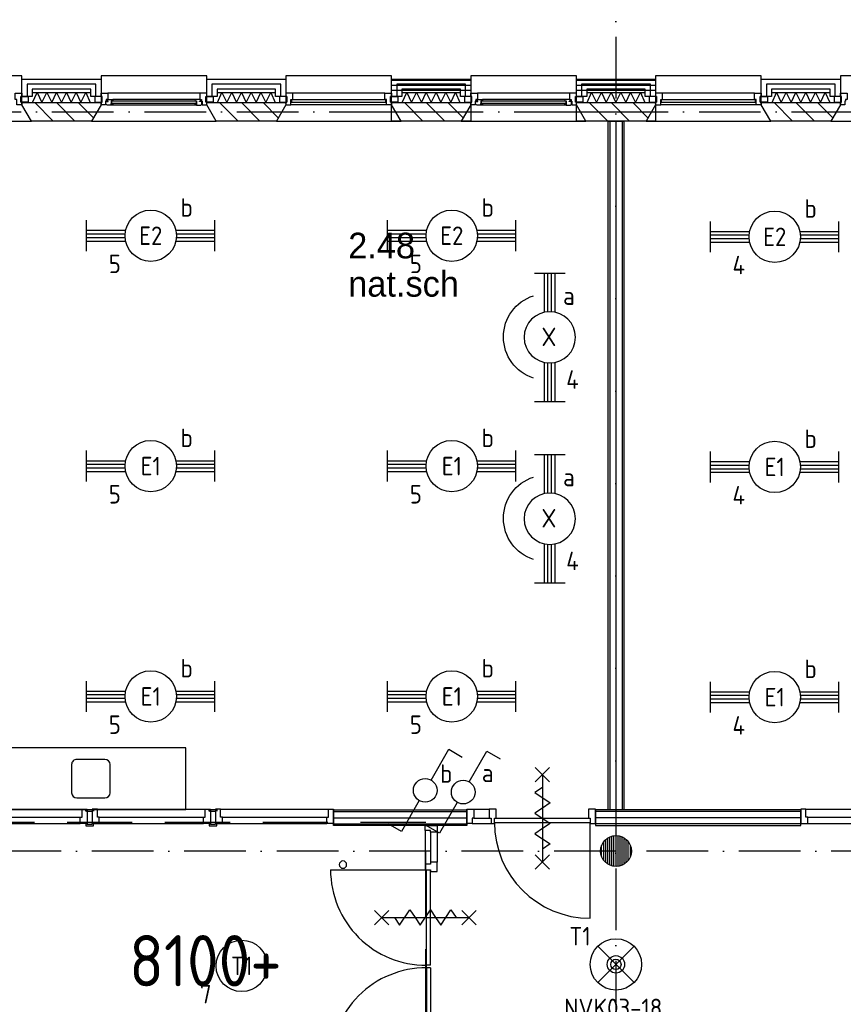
# Model space of a CAD drawing. Header units: millimetres. Extents: x -6587 to 112313, y 244 to 84344.
# Tile 44 of 63: x 51392 to 59412, y 49214 to 58805. Entities that reach past the tile are written whole.
import ezdxf
from ezdxf.enums import TextEntityAlignment as Align

# ---------------------------------------------------------------- set-up
doc = ezdxf.new("R2010")
doc.units = ezdxf.units.MM
doc.header["$LTSCALE"] = 100
doc.linetypes.add('DASHDOT', pattern=[9, 6, -1.5, 0, -1.5])
doc.linetypes.add('HIDDEN', pattern=[9.525, 6.35, -3.175])
doc.layers.get('0').update_dxf_attribs({"color": 9, "linetype": 'CONTINUOUS'})
for name, color, linetype in [('AL$1----_TEKST', 7, 'CONTINUOUS'), ('AL$7----_STRAMIEN', 1, 'DASHDOT'), ('AL21----_BUITENWAND', 4, 'CONTINUOUS'), ('AL21K---_ISOLATIE', 1, 'CONTINUOUS'), ('AL22----_BINNENWAND', 7, 'CONTINUOUS'), ('AL28----_KONSTRUKTIE', 3, 'CONTINUOUS'), ('AL31----_BUITENKOZ', 7, 'CONTINUOUS'), ('AL32----_BINNENKOZ', 7, 'CONTINUOUS'), ('AL74----', 7, 'CONTINUOUS'), ('ALL-----_REFLIJNEN', 8, 'CONTINUOUS'), ('ALXA3---_VOLZWART', 14, 'CONTINUOUS'), ('ALXAA---_GEWBETON', 12, 'CONTINUOUS'), ('ALXAB---_PREFABBETON', 1, 'CONTINUOUS'), ('BOUW', 8, 'CONTINUOUS'), ('EB63101-_ATTRIB', 2, 'CONTINUOUS'), ('EB63102-_ATTRIB', 2, 'CONTINUOUS'), ('EB63501-_ATTRIB', 2, 'CONTINUOUS'), ('EL63101-_LICHT-ARM', 3, 'CONTINUOUS'), ('EL63101-LICHT-ARM', 3, 'CONTINUOUS'), ('EL63102-_LICHT-SCH', 3, 'CONTINUOUS'), ('EL63501-_NOODVRL-ARM', 3, 'CONTINUOUS'), ('LIJN025', 10, 'CONTINUOUS'), ('LIJN070', 130, 'CONTINUOUS')]:
    doc.layers.add(name, color=color, linetype=linetype)
doc.styles.add('1_8', font='iso', dxfattribs={"width": 0.7, "height": 1.8})
doc.styles.add('BURO-025', font='BUROFONT.shx', dxfattribs={"height": 250})
doc.styles.get("Standard").update_dxf_attribs({"font": 'iso.shx'})

# ---------------------------------------------------------------- blocks, each defined once
blk = doc.blocks.new('EJ3T20')
at = {"color": 0}
for p, q in [((-6.25, -1.5), (-6.25, 1.5)), ((6.25, -1.5), (6.25, 1.5)), ((-6.25, 0.525), (-2.444, 0.525)), ((-6.25, 0.175), (-2.494, 0.175)), ((2.444, 0.525), (6.25, 0.525)), ((2.494, 0.175), (6.25, 0.175)), ((-6.25, -0.175), (-2.494, -0.175)), ((-6.25, -0.525), (-2.444, -0.525)), ((2.444, -0.525), (6.25, -0.525)), ((2.494, -0.175), (6.25, -0.175))]:
    blk.add_line(p, q, dxfattribs=at)
blk.add_circle((0, 0), 2.5, dxfattribs=at)
at = {"color": 6, "style": '1_8'}
for tag, flags, p in [('SCHAK', 8, (3.5, 2.75)), ('A_CODE', 8, (0, 0)), ('GROEP', 8, (-3.5, -2.75)), ('KAST', 9, (3.5, -2.75))]:
    blk.add_attdef(tag, text='', height=1.8, dxfattribs=dict(at, flags=flags)).set_placement(p, align=Align.MIDDLE)
blk = doc.blocks.new('ES3SW')
for points in [[(0.575, 0.996), (2.309, 4), (3.608, 3.25)], [(-0.575, -0.996), (-2.309, -4), (-3.608, -3.25)]]:
    blk.add_lwpolyline(points)
blk.add_circle((0, 0), 1.15)
at = {"style": '1_8'}
for tag, flags, p in [('SCHAK', 8, (3, 5.5)), ('KAST', 9, (-3, 0.5)), ('M_CODE', 9, (0, 0)), ('DOEL', 9, (-3, -2)), ('GROEP', 9, (-3, -4.5))]:
    blk.add_attdef(tag, text='', height=1.8, dxfattribs=dict(at, flags=flags)).set_placement(p, align=Align.MIDDLE_CENTER)
blk = doc.blocks.new('ES3G00')
blk.add_circle((0, 0), 2.5)
at = {"color": 6, "style": '1_8'}
for tag, flags, p in [('SCHAK', 8, (3.5, 2.75)), ('A_CODE', 8, (0, 0)), ('GROEP', 8, (-3.5, -2.75)), ('KAST', 9, (3.5, -2.75))]:
    blk.add_attdef(tag, text='', height=1.8, dxfattribs=dict(at, flags=flags)).set_placement(p, align=Align.MIDDLE)
blk = doc.blocks.new('PENDEL')
at = {"color": 0}
for p, q in [((-6.25, -1.5), (-6.25, 1.5)), ((6.25, -1.5), (6.25, 1.5)), ((-6.25, 0.525), (-2.444, 0.525)), ((-6.25, 0.175), (-2.494, 0.175)), ((2.444, 0.525), (6.25, 0.525)), ((2.494, 0.175), (6.25, 0.175)), ((-6.25, -0.175), (-2.494, -0.175)), ((-6.25, -0.525), (-2.444, -0.525)), ((2.444, -0.525), (6.25, -0.525)), ((2.494, -0.175), (6.25, -0.175))]:
    blk.add_line(p, q, dxfattribs=at)
blk.add_circle((0, 0), 2.5, dxfattribs=at)
at = {"layer": 'EL63101-_LICHT-ARM'}
blk.add_arc((0.043, -0.302), 4.207, 197.6135, 342.3865, dxfattribs=at)
at = {"color": 6, "style": '1_8'}
for tag, flags, p in [('SCHAK', 8, (3.5, 2.75)), ('A_CODE', 8, (0, 0)), ('GROEP', 8, (-3.5, -2.75)), ('KAST', 9, (3.5, -2.75))]:
    blk.add_attdef(tag, text='', height=1.8, dxfattribs=dict(at, flags=flags)).set_placement(p, align=Align.MIDDLE)
at = {"style": '1_8', "flags": 8}
blk.add_attdef('M_CODE', text='', height=3.6, dxfattribs=at).set_placement((0, 0), align=Align.MIDDLE_CENTER)
blk = doc.blocks.new('ES3G01')
at = {"color": 0}
for p, q in [((-1.768, 1.768), (1.768, -1.768)), ((1.768, 1.768), (-1.768, -1.768))]:
    blk.add_line(p, q, dxfattribs=at)
at = {"color": 6}
blk.add_lwpolyline([(1.768, -1.768), (1.75, -1.75)], dxfattribs=at)
blk.add_circle((0, 0), 2.5)
at = {"color": 0}
for radius in [0.85, 0.5]:
    blk.add_circle((0, 0), radius, dxfattribs=at)
at = {"color": 6, "style": '1_8'}
for tag, flags, p in [('A_CODE', 8, (-3.5, 2.75)), ('SCHAK', 8, (3.5, 2.75)), ('GROEP', 8, (-3.5, -2.75)), ('KAST', 9, (3.5, -2.75))]:
    blk.add_attdef(tag, text='', height=1.8, dxfattribs=dict(at, flags=flags)).set_placement(p, align=Align.MIDDLE)
blk = doc.blocks.new('A$C3CED5FD2')
at = {"layer": 'AL74----'}
for p, q in [((0, 600), (0, 0)), ((1850, 600), (0, 600)), ((1850, 0), (1850, 600)), ((1062.5, 487.5), (787.5, 487.5)), ((737.5, 437.5), (737.5, 162.5)), ((1112.5, 162.5), (1112.5, 437.5)), ((787.5, 112.5), (1062.5, 112.5)), ((0, 0), (1850, 0))]:
    blk.add_line(p, q, dxfattribs=at)
for centre, start, end in [((787.5, 437.5), 90, 180), ((1062.5, 437.5), 0, 90), ((787.5, 162.5), 180, 270), ((1062.5, 162.5), 270, 0)]:
    blk.add_arc(centre, 50, start, end, dxfattribs=at)
blk = doc.blocks.new('A$Cb38f1ce1')
at = {"layer": 'AL$7----_STRAMIEN', "color": 1}
blk.add_line((86347.7, 44180), (45678.7, 44180), dxfattribs=at)
for points in [[(53947.7, 70113), (53947.7, 32791.2)], [(750, 51380), (86347.7, 51380)]]:
    blk.add_lwpolyline(points, dxfattribs=at)
at = {"layer": 'AL21----_BUITENWAND', "color": 8}
for p, q in [((48162.7, 51531), (48162.7, 51700)), ((48162.7, 51700), (48932.7, 51700)), ((48932.7, 51700), (48932.7, 51531)), ((49962.7, 51531), (49962.7, 51700)), ((49962.7, 51700), (50732.7, 51700)), ((50732.7, 51700), (50732.7, 51531)), ((51762.7, 51531), (51762.7, 51700)), ((51762.7, 51700), (52532.7, 51700)), ((52532.7, 51700), (52532.7, 51531)), ((53562.7, 51531), (53562.7, 51700)), ((53562.7, 51700), (54332.7, 51700)), ((54332.7, 51700), (54332.7, 51531)), ((55362.7, 51531), (55362.7, 51700)), ((55362.7, 51700), (56132.7, 51700)), ((56132.7, 51700), (56132.7, 51531)), ((48832.7, 51600), (48262.7, 51600)), ((48262.7, 51600), (48262.7, 51531)), ((48832.7, 51531), (48832.7, 51600)), ((50632.7, 51600), (50062.7, 51600)), ((50062.7, 51600), (50062.7, 51531)), ((50632.7, 51531), (50632.7, 51600)), ((51762.7, 51690), (52532.7, 51690)), ((51762.7, 51590), (51762.7, 51690)), ((52432.7, 51600), (51862.7, 51600)), ((51862.7, 51600), (51862.7, 51531)), ((52432.7, 51531), (52432.7, 51600)), ((52532.7, 51690), (52532.7, 51590)), ((53562.7, 51690), (54332.7, 51690)), ((53562.7, 51590), (53562.7, 51690)), ((54232.7, 51600), (53662.7, 51600)), ((53662.7, 51600), (53662.7, 51531)), ((54232.7, 51531), (54232.7, 51600)), ((54332.7, 51690), (54332.7, 51590)), ((56032.7, 51600), (55462.7, 51600)), ((55462.7, 51600), (55462.7, 51531)), ((56032.7, 51531), (56032.7, 51600)), ((48262.7, 51531), (48162.7, 51531)), ((48932.7, 51531), (48832.7, 51531)), ((50062.7, 51531), (49962.7, 51531)), ((50732.7, 51531), (50632.7, 51531)), ((52532.7, 51590), (51762.7, 51590)), ((51862.7, 51531), (51762.7, 51531)), ((52532.7, 51531), (52432.7, 51531)), ((54332.7, 51590), (53562.7, 51590)), ((53662.7, 51531), (53562.7, 51531)), ((54332.7, 51531), (54232.7, 51531)), ((55462.7, 51531), (55362.7, 51531)), ((56132.7, 51531), (56032.7, 51531))]:
    blk.add_line(p, q, dxfattribs=at)
at = {"layer": 'AL21K---_ISOLATIE', "color": 8, "linetype": 'Continuous'}
for p, q in [((48262.7, 51570), (48832.7, 51570)), ((48266.9, 51470), (48310.2, 51570)), ((48310.2, 51570), (48357.7, 51470)), ((48357.7, 51470), (48405.2, 51570)), ((48405.2, 51570), (48452.7, 51470)), ((48452.7, 51470), (48500.2, 51570)), ((48500.2, 51570), (48547.7, 51470)), ((48547.7, 51470), (48595.2, 51570)), ((48595.2, 51570), (48642.7, 51470)), ((48642.7, 51470), (48690.2, 51570)), ((48690.2, 51570), (48737.7, 51470)), ((48737.7, 51470), (48785.2, 51570)), ((48785.2, 51570), (48828.5, 51470)), ((50062.7, 51570), (50632.7, 51570)), ((50066.9, 51470), (50110.2, 51570)), ((50110.2, 51570), (50157.7, 51470)), ((50157.7, 51470), (50205.2, 51570)), ((50205.2, 51570), (50252.7, 51470)), ((50252.7, 51470), (50300.2, 51570)), ((50300.2, 51570), (50347.7, 51470)), ((50347.7, 51470), (50395.2, 51570)), ((50395.2, 51570), (50442.7, 51470)), ((50442.7, 51470), (50490.2, 51570)), ((50490.2, 51570), (50537.7, 51470)), ((50537.7, 51470), (50585.2, 51570)), ((50585.2, 51570), (50628.5, 51470)), ((51862.7, 51570), (52432.7, 51570)), ((51866.9, 51470), (51910.2, 51570)), ((51910.2, 51570), (51957.7, 51470)), ((51957.7, 51470), (52005.2, 51570)), ((52005.2, 51570), (52052.7, 51470)), ((52052.7, 51470), (52100.2, 51570)), ((52100.2, 51570), (52147.7, 51470)), ((52147.7, 51470), (52195.2, 51570)), ((52195.2, 51570), (52242.7, 51470)), ((52242.7, 51470), (52290.2, 51570)), ((52290.2, 51570), (52337.7, 51470)), ((52337.7, 51470), (52385.2, 51570)), ((52385.2, 51570), (52428.5, 51470)), ((53662.7, 51570), (54232.7, 51570)), ((53666.9, 51470), (53710.2, 51570)), ((53710.2, 51570), (53757.7, 51470)), ((53757.7, 51470), (53805.2, 51570)), ((53805.2, 51570), (53852.7, 51470)), ((53852.7, 51470), (53900.2, 51570)), ((53900.2, 51570), (53947.7, 51470)), ((53947.7, 51470), (53995.2, 51570)), ((53995.2, 51570), (54042.7, 51470)), ((54042.7, 51470), (54090.2, 51570)), ((54090.2, 51570), (54137.7, 51470)), ((54137.7, 51470), (54185.2, 51570)), ((54185.2, 51570), (54228.5, 51470)), ((55462.7, 51570), (56032.7, 51570)), ((55466.9, 51470), (55510.2, 51570)), ((55510.2, 51570), (55557.7, 51470)), ((55557.7, 51470), (55605.2, 51570)), ((55605.2, 51570), (55652.7, 51470)), ((55652.7, 51470), (55700.2, 51570)), ((55700.2, 51570), (55747.7, 51470)), ((55747.7, 51470), (55795.2, 51570)), ((55795.2, 51570), (55842.7, 51470)), ((55842.7, 51470), (55890.2, 51570)), ((55890.2, 51570), (55937.7, 51470)), ((55937.7, 51470), (55985.2, 51570)), ((55985.2, 51570), (56028.5, 51470)), ((48262.7, 51470), (48832.7, 51470)), ((50062.7, 51470), (50632.7, 51470)), ((51862.7, 51470), (52432.7, 51470)), ((53662.7, 51470), (54232.7, 51470)), ((55462.7, 51470), (56032.7, 51470))]:
    blk.add_line(p, q, dxfattribs=at)
at = {"layer": 'AL22----_BINNENWAND', "color": 8}
for p, q in [((53872.7, 44580), (53872.7, 51290)), ((53872.7, 51290), (54022.7, 51290)), ((54022.7, 51290), (54022.7, 44580))]:
    blk.add_line(p, q, dxfattribs=at)
at = {"layer": 'AL22----_BINNENWAND', "color": 8, "linetype": 'Continuous'}
for p, q in [((53887.7, 51290), (53887.7, 44580)), ((54007.7, 51290), (54007.7, 44580))]:
    blk.add_line(p, q, dxfattribs=at)
at = {"layer": 'AL28----_KONSTRUKTIE', "color": 8}
for p, q in [((48162.7, 51450), (48162.7, 51470)), ((48162.7, 51470), (48932.7, 51470)), ((48255, 51290), (48162.7, 51450)), ((48932.7, 51450), (48840.3, 51290)), ((48932.7, 51470), (48932.7, 51450)), ((49962.7, 51450), (49962.7, 51470)), ((49962.7, 51470), (50732.7, 51470)), ((50055, 51290), (49962.7, 51450)), ((50732.7, 51450), (50640.3, 51290)), ((50732.7, 51470), (50732.7, 51450)), ((51762.7, 51470), (52532.7, 51470)), ((51762.7, 51290), (51762.7, 51470)), ((51762.7, 51450), (51762.7, 51470)), ((51762.7, 51470), (52532.7, 51470)), ((51855, 51290), (51762.7, 51450)), ((52532.7, 51450), (52440.3, 51290)), ((52532.7, 51470), (52532.7, 51290)), ((52532.7, 51470), (52532.7, 51450)), ((53562.7, 51470), (54332.7, 51470)), ((53562.7, 51290), (53562.7, 51470)), ((53562.7, 51450), (53562.7, 51470)), ((53562.7, 51470), (54332.7, 51470)), ((53655, 51290), (53562.7, 51450)), ((54332.7, 51450), (54240.3, 51290)), ((54332.7, 51470), (54332.7, 51290)), ((54332.7, 51470), (54332.7, 51450)), ((55362.7, 51450), (55362.7, 51470)), ((55362.7, 51470), (56132.7, 51470)), ((55455, 51290), (55362.7, 51450)), ((56132.7, 51450), (56040.3, 51290)), ((56132.7, 51470), (56132.7, 51450)), ((48840.3, 51290), (48255, 51290)), ((50640.3, 51290), (50055, 51290)), ((52532.7, 51290), (51762.7, 51290)), ((52440.3, 51290), (51855, 51290)), ((54332.7, 51290), (53562.7, 51290)), ((54240.3, 51290), (53655, 51290)), ((56040.3, 51290), (55455, 51290))]:
    blk.add_line(p, q, dxfattribs=at)
at = {"layer": 'AL31----_BUITENKOZ', "color": 8}
for points in [[(47132.7, 51450), (47040.3, 51290), (48255, 51290), (48162.7, 51450), (48162.7, 51730), (47132.7, 51730)], [(48932.7, 51450), (48840.3, 51290), (50055, 51290), (49962.7, 51450), (49962.7, 51730), (48932.7, 51730)], [(50732.7, 51450), (50640.3, 51290), (51855, 51290), (51762.7, 51450), (51762.7, 51730), (50732.7, 51730)], [(52532.7, 51450), (52440.3, 51290), (53655, 51290), (53562.7, 51450), (53562.7, 51730), (52532.7, 51730)], [(54332.7, 51450), (54240.3, 51290), (55455, 51290), (55362.7, 51450), (55362.7, 51730), (54332.7, 51730)], [(56132.7, 51450), (56040.3, 51290), (57255, 51290), (57162.7, 51450), (57162.7, 51730), (56132.7, 51730)], [(48152.7, 51475), (48152.7, 51531), (48223.7, 51531), (48223.7, 51475)], [(48942.7, 51475), (48942.7, 51531), (48871.7, 51531), (48871.7, 51475)], [(48932.7, 51450), (48932.7, 51475), (48942.7, 51475), (48942.7, 51531), (48932.7, 51531), (48932.7, 51564), (48999.7, 51564), (48999.7, 51501), (48982.7, 51501), (48982.7, 51486), (48976.7, 51486), (48976.7, 51450)], [(49962.7, 51450), (49962.7, 51475), (49952.7, 51475), (49952.7, 51531), (49962.7, 51531), (49962.7, 51564), (49895.7, 51564), (49895.7, 51501), (49912.7, 51501), (49912.7, 51486), (49918.7, 51486), (49918.7, 51450)], [(49952.7, 51475), (49952.7, 51531), (50023.7, 51531), (50023.7, 51475)], [(50742.7, 51475), (50742.7, 51531), (50671.7, 51531), (50671.7, 51475)], [(51752.7, 51475), (51752.7, 51531), (51823.7, 51531), (51823.7, 51475)], [(52542.7, 51475), (52542.7, 51531), (52471.7, 51531), (52471.7, 51475)], [(52532.7, 51450), (52532.7, 51475), (52542.7, 51475), (52542.7, 51531), (52532.7, 51531), (52532.7, 51564), (52599.7, 51564), (52599.7, 51501), (52582.7, 51501), (52582.7, 51486), (52576.7, 51486), (52576.7, 51450)], [(53562.7, 51450), (53562.7, 51475), (53552.7, 51475), (53552.7, 51531), (53562.7, 51531), (53562.7, 51564), (53495.7, 51564), (53495.7, 51501), (53512.7, 51501), (53512.7, 51486), (53518.7, 51486), (53518.7, 51450)], [(53552.7, 51475), (53552.7, 51531), (53623.7, 51531), (53623.7, 51475)], [(54342.7, 51475), (54342.7, 51531), (54271.7, 51531), (54271.7, 51475)], [(55352.7, 51475), (55352.7, 51531), (55423.7, 51531), (55423.7, 51475)], [(56142.7, 51475), (56142.7, 51531), (56071.7, 51531), (56071.7, 51475)], [(56132.7, 51450), (56132.7, 51475), (56142.7, 51475), (56142.7, 51531), (56132.7, 51531), (56132.7, 51564), (56199.7, 51564), (56199.7, 51501), (56182.7, 51501), (56182.7, 51486), (56176.7, 51486), (56176.7, 51450)], [(48989.4, 51447), (48986.9, 51451.2), (48979.9, 51451.2), (48979.9, 51481), (49002.4, 51481), (49002.4, 51486), (48994.4, 51486), (48994.4, 51501), (48999.7, 51501), (49046.8, 51501), (49048.9, 51488), (49031.9, 51488), (49031.9, 51447)], [(49031.9, 51449.3), (49031.9, 51462.8), (49048.9, 51462.8), (49048.9, 51449.3)], [(49906, 51447), (49908.4, 51451.2), (49915.5, 51451.2), (49915.5, 51481), (49893, 51481), (49893, 51486), (49901, 51486), (49901, 51501), (49895.7, 51501), (49848.5, 51501), (49846.5, 51488), (49863.5, 51488), (49863.5, 51447)], [(49863.5, 51449.3), (49863.5, 51462.8), (49846.5, 51462.8), (49846.5, 51449.3)], [(52589.4, 51447), (52586.9, 51451.2), (52579.9, 51451.2), (52579.9, 51481), (52602.4, 51481), (52602.4, 51486), (52594.4, 51486), (52594.4, 51501), (52599.7, 51501), (52646.8, 51501), (52648.9, 51488), (52631.9, 51488), (52631.9, 51447)], [(52631.9, 51449.3), (52631.9, 51462.8), (52648.9, 51462.8), (52648.9, 51449.3)], [(53506, 51447), (53508.4, 51451.2), (53515.5, 51451.2), (53515.5, 51481), (53493, 51481), (53493, 51486), (53501, 51486), (53501, 51501), (53495.7, 51501), (53448.5, 51501), (53446.5, 51488), (53463.5, 51488), (53463.5, 51447)], [(53463.5, 51449.3), (53463.5, 51462.8), (53446.5, 51462.8), (53446.5, 51449.3)]]:
    blk.add_lwpolyline(points, close=True, dxfattribs=at)
at = {"layer": 'AL31----_BUITENKOZ', "color": 8, "linetype": 'Continuous'}
for points in [[(48112.7, 51450), (48112.7, 51450), (48112.7, 51501), (48095.7, 51501), (48095.7, 51564), (48095.7, 51564), (48095.7, 51564), (48095.7, 51564), (48095.7, 51564), (48162.7, 51564), (48162.7, 51531), (48152.7, 51531), (48152.7, 51475), (48162.7, 51475), (48162.7, 51475), (48162.7, 51450)], [(50782.7, 51450), (50782.7, 51450), (50782.7, 51501), (50799.7, 51501), (50799.7, 51564), (50799.7, 51564), (50799.7, 51564), (50799.7, 51564), (50799.7, 51564), (50732.7, 51564), (50732.7, 51531), (50742.7, 51531), (50742.7, 51475), (50732.7, 51475), (50732.7, 51475), (50732.7, 51450)], [(51712.7, 51450), (51712.7, 51450), (51712.7, 51501), (51695.7, 51501), (51695.7, 51564), (51695.7, 51564), (51695.7, 51564), (51695.7, 51564), (51695.7, 51564), (51762.7, 51564), (51762.7, 51531), (51752.7, 51531), (51752.7, 51475), (51762.7, 51475), (51762.7, 51475), (51762.7, 51450)], [(54382.7, 51450), (54382.7, 51450), (54382.7, 51501), (54399.7, 51501), (54399.7, 51564), (54399.7, 51564), (54399.7, 51564), (54399.7, 51564), (54399.7, 51564), (54332.7, 51564), (54332.7, 51531), (54342.7, 51531), (54342.7, 51475), (54332.7, 51475), (54332.7, 51475), (54332.7, 51450)], [(55312.7, 51450), (55312.7, 51450), (55312.7, 51501), (55295.7, 51501), (55295.7, 51564), (55295.7, 51564), (55295.7, 51564), (55295.7, 51564), (55295.7, 51564), (55362.7, 51564), (55362.7, 51531), (55352.7, 51531), (55352.7, 51475), (55362.7, 51475), (55362.7, 51475), (55362.7, 51450)], [(49861.5, 51465), (49861.5, 51486), (49033.9, 51486), (49033.9, 51465)], [(51707.7, 51476), (51707.7, 51497), (50787.7, 51497), (50787.7, 51476)], [(53461.5, 51465), (53461.5, 51486), (52633.9, 51486), (52633.9, 51465)], [(55307.7, 51476), (55307.7, 51497), (54387.7, 51497), (54387.7, 51476)]]:
    blk.add_lwpolyline(points, close=True, dxfattribs=at)
at = {"layer": 'AL31----_BUITENKOZ', "color": 8}
for points in [[(49895.7, 51564), (48999.7, 51564)], [(51695.7, 51564), (50799.7, 51564)], [(53495.7, 51564), (52599.7, 51564)], [(55295.7, 51564), (54399.7, 51564)], [(49863.5, 51447), (49031.9, 51447)], [(49848.5, 51501), (49046.8, 51501)], [(51712.7, 51450), (50782.7, 51450)], [(53463.5, 51447), (52631.9, 51447)], [(53448.5, 51501), (52646.8, 51501)], [(55312.7, 51450), (54382.7, 51450)]]:
    blk.add_lwpolyline(points, dxfattribs=at)
at = {"layer": 'AL32----_BINNENKOZ', "color": 8}
for p, q in [((50097.7, 44587), (51147.7, 44587)), ((50114.7, 44511), (51130.7, 44511)), ((50114.7, 44448), (51130.7, 44448))]:
    blk.add_line(p, q, dxfattribs=at)
for points in [[(47697.7, 44587), (48747.7, 44587)], [(47714.7, 44511), (48730.7, 44511)], [(48797.7, 44587), (48797.7, 44448), (48730.7, 44448), (48730.7, 44511), (48747.7, 44511), (48747.7, 44587), (48797.7, 44587)], [(48797.7, 44567.5), (48785.2, 44567.5), (48785.2, 44585.5), (48847.7, 44585.5), (48860.2, 44585.5), (48860.2, 44567.5)], [(48797.7, 44562), (48797.7, 44567.5), (48847.7, 44567.5), (48847.7, 44562)], [(48847.7, 44587), (48847.7, 44448), (48914.7, 44448), (48914.7, 44511), (48897.7, 44511), (48897.7, 44587), (48847.7, 44587)], [(48897.7, 44587), (49947.7, 44587)], [(48914.7, 44511), (49930.7, 44511)], [(49997.7, 44587), (49997.7, 44448), (49930.7, 44448), (49930.7, 44511), (49947.7, 44511), (49947.7, 44587), (49997.7, 44587)], [(49997.7, 44567.5), (49985.2, 44567.5), (49985.2, 44585.5), (50047.7, 44585.5), (50060.2, 44585.5), (50060.2, 44567.5)], [(49997.7, 44562), (49997.7, 44567.5), (50047.7, 44567.5), (50047.7, 44562)], [(50047.7, 44587), (50047.7, 44448), (50114.7, 44448), (50114.7, 44511), (50097.7, 44511), (50097.7, 44587), (50047.7, 44587)], [(47714.7, 44448), (48730.7, 44448)], [(48797.7, 44442.5), (48785.2, 44442.5), (48785.2, 44424.5), (48847.7, 44424.5), (48860.2, 44424.5), (48860.2, 44442.5)], [(48797.7, 44448), (48797.7, 44442.5), (48847.7, 44442.5), (48847.7, 44448)], [(48914.7, 44448), (49930.7, 44448)], [(49997.7, 44442.5), (49985.2, 44442.5), (49985.2, 44424.5), (50047.7, 44424.5), (50060.2, 44424.5), (50060.2, 44442.5)], [(49997.7, 44448), (49997.7, 44442.5), (50047.7, 44442.5), (50047.7, 44448)]]:
    blk.add_lwpolyline(points, dxfattribs=at)
at = {"layer": 'ALL-----_REFLIJNEN', "color": 8, "linetype": 'Continuous'}
for p, q in [((48882.7, 51650), (48212.7, 51650)), ((48212.7, 51650), (48212.7, 51531)), ((48882.7, 51531), (48882.7, 51650)), ((50682.7, 51650), (50012.7, 51650)), ((50012.7, 51650), (50012.7, 51531)), ((50682.7, 51531), (50682.7, 51650)), ((52482.7, 51650), (51812.7, 51650)), ((51812.7, 51650), (51812.7, 51531)), ((52482.7, 51531), (52482.7, 51650)), ((54282.7, 51650), (53612.7, 51650)), ((53612.7, 51650), (53612.7, 51531)), ((54282.7, 51531), (54282.7, 51650)), ((56082.7, 51650), (55412.7, 51650)), ((55412.7, 51650), (55412.7, 51531)), ((56082.7, 51531), (56082.7, 51650)), ((51762.7, 51380), (52532.7, 51380)), ((53562.7, 51380), (54332.7, 51380)), ((53947.7, 51290), (53947.7, 44580)), ((51130.7, 44448), (51130.7, 44511)), ((51130.7, 44511), (51147.7, 44511)), ((51147.7, 44511), (51147.7, 44587)), ((51147.7, 44587), (51197.7, 44587)), ((51197.7, 44587), (51197.7, 44448)), ((51197.7, 44580), (52496.6, 44580)), ((51197.7, 44430), (51197.7, 44580)), ((51197.7, 44565), (52496.6, 44565)), ((51197.7, 44505), (52496.6, 44505)), ((52496.6, 44580), (52496.6, 44430)), ((52496.7, 44448), (52496.7, 44587)), ((52496.7, 44587), (52563.7, 44587)), ((52563.7, 44587), (52563.7, 44499)), ((52563.7, 44587), (52713.7, 44587)), ((52780.7, 44587), (52713.7, 44587)), ((52713.7, 44587), (52713.7, 44499)), ((52780.7, 44499), (52780.7, 44587)), ((53747.7, 44587), (53680.7, 44587)), ((53680.7, 44587), (53680.7, 44499)), ((53747.7, 44448), (53747.7, 44587)), ((55747.7, 44580), (53747.7, 44580)), ((53747.7, 44580), (53747.7, 44430)), ((55747.7, 44565), (53747.7, 44565)), ((55747.7, 44505), (53747.7, 44505)), ((54022.7, 44580), (53872.7, 44580)), ((55747.7, 44430), (55747.7, 44580)), ((51197.7, 44448), (51130.7, 44448)), ((51197.7, 44445), (52496.6, 44445)), ((52496.6, 44430), (51197.7, 44430)), ((52090.7, 44430), (52204.7, 44430)), ((52090.7, 44380), (52090.7, 44430)), ((52204.7, 44430), (52204.7, 44363)), ((52546.7, 44448), (52496.7, 44448)), ((52563.7, 44499), (52546.7, 44499)), ((52546.7, 44499), (52546.7, 44448)), ((52546.7, 44448), (52730.7, 44448)), ((52563.7, 44499), (52713.7, 44499)), ((52713.7, 44499), (52730.7, 44499)), ((52730.7, 44499), (52730.7, 44448)), ((52730.7, 44448), (52763.7, 44448)), ((52730.7, 44448), (52763.7, 44448)), ((52763.7, 44499), (53697.7, 44499)), ((52763.7, 44448), (52763.7, 44499)), ((52763.7, 44499), (52780.7, 44499)), ((52763.7, 44459), (53697.7, 44459)), ((53680.7, 44499), (53697.7, 44499)), ((53697.7, 44499), (53697.7, 44448)), ((53697.7, 43525), (53697.7, 44459)), ((53697.7, 44448), (53747.7, 44448)), ((55747.7, 44445), (53747.7, 44445)), ((53747.7, 44430), (55747.7, 44430)), ((52090.7, 44380), (52090.7, 44053.5)), ((52141.7, 44380), (52090.7, 44380)), ((52141.7, 44363), (52141.7, 44380)), ((52141.7, 44363), (52141.7, 44070.5)), ((52204.7, 44363), (52141.7, 44363)), ((52204.7, 44363), (52204.7, 44070.5)), ((53887.8, 44042.5), (53887.8, 44317.5)), ((53907.8, 44035.4), (53907.8, 44324.6)), ((53927.8, 44031.3), (53927.8, 44328.7)), ((53947.8, 44030), (53947.8, 44330)), ((53967.8, 44031.3), (53967.8, 44328.7)), ((53987.8, 44035.4), (53987.8, 44324.6)), ((54007.8, 44042.5), (54007.8, 44317.5)), ((53807.8, 44126.1), (53807.8, 44233.8)), ((53827.8, 44090), (53827.8, 44270)), ((53847.8, 44068.2), (53847.8, 44291.8)), ((53867.8, 44053.1), (53867.8, 44306.9)), ((54027.8, 44053.1), (54027.8, 44306.9)), ((54047.8, 44068.2), (54047.8, 44291.8)), ((54067.8, 44090), (54067.8, 44270)), ((54087.8, 44126.1), (54087.8, 44233.8)), ((52090.7, 44053.5), (52090.7, 43997.5)), ((52141.7, 44053.5), (52090.7, 44053.5)), ((52090.7, 44053.5), (52090.7, 43997.5)), ((52204.7, 44070.5), (52141.7, 44070.5)), ((52141.7, 44070.5), (52141.7, 44053.5)), ((52204.7, 43980.5), (52204.7, 44070.5)), ((51167.7, 43997.5), (52101.7, 43997.5)), ((52090.7, 43997.5), (52141.7, 43997.5)), ((52101.7, 43067.5), (52101.7, 43997.5)), ((52141.7, 43997.5), (52141.7, 43980.5)), ((52141.7, 43067.5), (52141.7, 43997.5)), ((52141.7, 43980.5), (52204.7, 43980.5)), ((52141.7, 43067.5), (52101.7, 43067.5)), ((52101.7, 43042.5), (52101.7, 43067.5)), ((52141.7, 43042.5), (52101.7, 43042.5)), ((52101.7, 43042.5), (52101.7, 42112.5)), ((52141.7, 43042.5), (52141.7, 42112.5))]:
    blk.add_line(p, q, dxfattribs=at)
for points in [[(53160.7, 44994), (53300.7, 44854)], [(53300.7, 44994), (53160.7, 44854)], [(53230.7, 44924), (53230.7, 44074)], [(53230.7, 44799), (53155.7, 44749), (53305.7, 44649), (53230.7, 44599)], [(53230.7, 44599), (53155.7, 44549), (53305.7, 44449), (53230.7, 44399)], [(55747.7, 44587), (55747.7, 44448), (55814.7, 44448), (55814.7, 44511), (55797.7, 44511), (55797.7, 44587), (55747.7, 44587)], [(55797.7, 44587), (56847.7, 44587)], [(55814.7, 44511), (56830.7, 44511)], [(55814.7, 44448), (56830.7, 44448)], [(53230.7, 44399), (53155.7, 44349), (53305.7, 44249), (53230.7, 44199)], [(53160.7, 44144), (53300.7, 44004)], [(53300.7, 44144), (53160.7, 44004)], [(51595.7, 43462.5), (51735.7, 43602.5)], [(51595.7, 43602.5), (51735.7, 43462.5)], [(51790.7, 43532.5), (51840.7, 43457.5), (51940.7, 43607.5), (51990.7, 43532.5)], [(51990.7, 43532.5), (52040.7, 43457.5), (52140.7, 43607.5), (52190.7, 43532.5)], [(52190.7, 43532.5), (52240.7, 43457.5), (52340.7, 43607.5), (52390.7, 43532.5)], [(52445.7, 43462.5), (52585.7, 43602.5)], [(52445.7, 43602.5), (52585.7, 43462.5)], [(51665.7, 43532.5), (52515.7, 43532.5)]]:
    blk.add_lwpolyline(points, dxfattribs=at)
blk.add_circle((53947.8, 44180), 150, dxfattribs=at)
for centre, radius, start, end in [((53697.7, 44459), 934, 180, 270), ((51288.7, 44047.9), 36, 0, 180), ((51288.7, 44047.9), 36, 180, 0), ((52098.3, 43998.1), 930.6, 180.03613, 270.20977), ((52098.3, 42111.9), 930.6, 89.79023, 179.96387)]:
    blk.add_arc(centre, radius, start, end, dxfattribs=at)
at = {"layer": 'ALXA3---_VOLZWART', "color": 8}
for p, q in [((48882.7, 51650), (48212.7, 51650)), ((48212.7, 51650), (48212.7, 51531)), ((48882.7, 51531), (48882.7, 51650)), ((50682.7, 51650), (50012.7, 51650)), ((50012.7, 51650), (50012.7, 51531)), ((50682.7, 51531), (50682.7, 51650)), ((51762.7, 51640), (52532.7, 51640)), ((52482.7, 51650), (51812.7, 51650)), ((51812.7, 51650), (51812.7, 51531)), ((52482.7, 51531), (52482.7, 51650)), ((53562.7, 51640), (54332.7, 51640)), ((54282.7, 51650), (53612.7, 51650)), ((53612.7, 51650), (53612.7, 51531)), ((54282.7, 51531), (54282.7, 51650)), ((56082.7, 51650), (55412.7, 51650)), ((55412.7, 51650), (55412.7, 51531)), ((56082.7, 51531), (56082.7, 51650))]:
    blk.add_line(p, q, dxfattribs=at)
at = {"layer": 'ALXAA---_GEWBETON', "color": 8}
for p, q in [((51762.7, 51380), (52532.7, 51380)), ((53562.7, 51380), (54332.7, 51380))]:
    blk.add_line(p, q, dxfattribs=at)
at = {"layer": 'ALXAB---_PREFABBETON', "color": 8}
for p, q in [((48287.2, 51470), (48467.2, 51290)), ((48499.3, 51470), (48679.3, 51290)), ((48711.4, 51470), (48859, 51322.4)), ((48923.6, 51470), (48932.7, 51460.9)), ((50087.2, 51470), (50267.2, 51290)), ((50299.3, 51470), (50479.3, 51290)), ((50511.4, 51470), (50659, 51322.4)), ((50723.6, 51470), (50732.7, 51460.9)), ((51887.2, 51470), (52067.2, 51290)), ((52099.3, 51470), (52279.3, 51290)), ((52311.4, 51470), (52459, 51322.4)), ((52523.6, 51470), (52532.7, 51460.9)), ((53687.2, 51470), (53867.2, 51290)), ((53899.3, 51470), (54079.3, 51290)), ((54111.4, 51470), (54259, 51322.4)), ((54323.6, 51470), (54332.7, 51460.9)), ((55487.2, 51470), (55667.2, 51290)), ((55699.3, 51470), (55879.3, 51290)), ((55911.4, 51470), (56059, 51322.4)), ((56123.6, 51470), (56132.7, 51460.9))]:
    blk.add_line(p, q, dxfattribs=at)
at = {"layer": 'AL74----', "rotation": 180}
blk.add_blockref('A$C3CED5FD2', (49758.8, 45185.5), dxfattribs=at)
at = {"layer": 'AL$1----_TEKST', "color": 8}
blk.add_text('8100+', height=500, dxfattribs=at).set_placement((49206.4, 42861.7))
at = {"layer": 'BOUW', "style": 'BURO-025'}
for s, p in [('2.48', (51339.9, 49953.2)), ('nat.sch', (51339.9, 49580.2))]:
    blk.add_text(s, height=250, dxfattribs=at).set_placement(p)

msp = doc.modelspace()

# ---------------------------------------------------------------- linework, layer by layer
at = {"layer": 'LIJN070', "linetype": 'HIDDEN'}
for p, q in [((55345.9, 50985.2), (49328.2, 50985.2)), ((55345.9, 48164.3), (55345.9, 50985.2))]:
    msp.add_line(p, q, dxfattribs=at)

# ---------------------------------------------------------------- block references
at = {"layer": 'EL63101-_LICHT-ARM'}
ref = msp.add_blockref('EJ3T20', (52667.9, 56701, 3500), dxfattribs=dict(at, xscale=100, yscale=100, zscale=100))
ref.add_attrib('A_CODE', 'E2', dxfattribs={"layer": 'EB63101-_ATTRIB', "color": 1, "height": 180, "style": '1_8', "flags": 8}).set_placement((52667.9, 56701, 3500), align=Align.MIDDLE)
ref.add_attrib('GROEP', '5', dxfattribs={"layer": 'EB63101-_ATTRIB', "color": 1, "height": 180, "style": '1_8', "flags": 8}).set_placement((52317.9, 56426, 3500), align=Align.MIDDLE)
ref.add_attrib('SCHAK', 'b', dxfattribs={"layer": 'EB63101-_ATTRIB', "color": 1, "height": 180, "style": '1_8', "flags": 8}).set_placement((53017.9, 56976, 3500), align=Align.MIDDLE)
ref = msp.add_blockref('EJ3T20', (55599.9, 56701, 3500), dxfattribs=dict(at, xscale=100, yscale=100, zscale=100))
ref.add_attrib('A_CODE', 'E2', dxfattribs={"layer": 'EB63101-_ATTRIB', "color": 1, "height": 180, "style": '1_8', "flags": 8}).set_placement((55599.9, 56701, 3500), align=Align.MIDDLE)
ref.add_attrib('GROEP', '5', dxfattribs={"layer": 'EB63101-_ATTRIB', "color": 1, "height": 180, "style": '1_8', "flags": 8}).set_placement((55249.9, 56426, 3500), align=Align.MIDDLE)
ref.add_attrib('SCHAK', 'b', dxfattribs={"layer": 'EB63101-_ATTRIB', "color": 1, "height": 180, "style": '1_8', "flags": 8}).set_placement((55949.9, 56976, 3500), align=Align.MIDDLE)
ref = msp.add_blockref('EJ3T20', (58744.2, 56690.4, 3500), dxfattribs=dict(at, xscale=100, yscale=100, zscale=100))
ref.add_attrib('A_CODE', 'E2', dxfattribs={"layer": 'EB63101-_ATTRIB', "color": 1, "height": 180, "style": '1_8', "flags": 8}).set_placement((58744.2, 56690.4, 3500), align=Align.MIDDLE)
ref.add_attrib('GROEP', '4', dxfattribs={"layer": 'EB63101-_ATTRIB', "color": 1, "height": 180, "style": '1_8', "flags": 8}).set_placement((58394.2, 56415.4, 3500), align=Align.MIDDLE)
ref.add_attrib('SCHAK', 'b', dxfattribs={"layer": 'EB63101-_ATTRIB', "color": 1, "height": 180, "style": '1_8', "flags": 8}).set_placement((59094.2, 56965.4, 3500), align=Align.MIDDLE)
ref = msp.add_blockref('EJ3T20', (52667.9, 54457, 3500), dxfattribs=dict(at, xscale=100, yscale=100, zscale=100))
ref.add_attrib('A_CODE', 'E1', dxfattribs={"layer": 'EB63101-_ATTRIB', "color": 1, "height": 180, "style": '1_8', "flags": 8}).set_placement((52667.9, 54457, 3500), align=Align.MIDDLE)
ref.add_attrib('GROEP', '5', dxfattribs={"layer": 'EB63101-_ATTRIB', "color": 1, "height": 180, "style": '1_8', "flags": 8}).set_placement((52317.9, 54182, 3500), align=Align.MIDDLE)
ref.add_attrib('SCHAK', 'b', dxfattribs={"layer": 'EB63101-_ATTRIB', "color": 1, "height": 180, "style": '1_8', "flags": 8}).set_placement((53017.9, 54732, 3500), align=Align.MIDDLE)
ref = msp.add_blockref('EJ3T20', (55599.9, 54457, 3500), dxfattribs=dict(at, xscale=100, yscale=100, zscale=100))
ref.add_attrib('A_CODE', 'E1', dxfattribs={"layer": 'EB63101-_ATTRIB', "color": 1, "height": 180, "style": '1_8', "flags": 8}).set_placement((55599.9, 54457, 3500), align=Align.MIDDLE)
ref.add_attrib('GROEP', '5', dxfattribs={"layer": 'EB63101-_ATTRIB', "color": 1, "height": 180, "style": '1_8', "flags": 8}).set_placement((55249.9, 54182, 3500), align=Align.MIDDLE)
ref.add_attrib('SCHAK', 'b', dxfattribs={"layer": 'EB63101-_ATTRIB', "color": 1, "height": 180, "style": '1_8', "flags": 8}).set_placement((55949.9, 54732, 3500), align=Align.MIDDLE)
ref = msp.add_blockref('EJ3T20', (58744.2, 54448.4, 3500), dxfattribs=dict(at, xscale=100, yscale=100, zscale=100))
ref.add_attrib('A_CODE', 'E1', dxfattribs={"layer": 'EB63101-_ATTRIB', "color": 1, "height": 180, "style": '1_8', "flags": 8}).set_placement((58744.2, 54448.4, 3500), align=Align.MIDDLE)
ref.add_attrib('GROEP', '4', dxfattribs={"layer": 'EB63101-_ATTRIB', "color": 1, "height": 180, "style": '1_8', "flags": 8}).set_placement((58394.2, 54173.4, 3500), align=Align.MIDDLE)
ref.add_attrib('SCHAK', 'b', dxfattribs={"layer": 'EB63101-_ATTRIB', "color": 1, "height": 180, "style": '1_8', "flags": 8}).set_placement((59094.2, 54723.4, 3500), align=Align.MIDDLE)
ref = msp.add_blockref('EJ3T20', (52667.9, 52213, 3500), dxfattribs=dict(at, xscale=100, yscale=100, zscale=100))
ref.add_attrib('A_CODE', 'E1', dxfattribs={"layer": 'EB63101-_ATTRIB', "color": 1, "height": 180, "style": '1_8', "flags": 8}).set_placement((52667.9, 52213, 3500), align=Align.MIDDLE)
ref.add_attrib('GROEP', '5', dxfattribs={"layer": 'EB63101-_ATTRIB', "color": 1, "height": 180, "style": '1_8', "flags": 8}).set_placement((52317.9, 51938, 3500), align=Align.MIDDLE)
ref.add_attrib('SCHAK', 'b', dxfattribs={"layer": 'EB63101-_ATTRIB', "color": 1, "height": 180, "style": '1_8', "flags": 8}).set_placement((53017.9, 52488, 3500), align=Align.MIDDLE)
ref = msp.add_blockref('EJ3T20', (55599.9, 52213, 3500), dxfattribs=dict(at, xscale=100, yscale=100, zscale=100))
ref.add_attrib('A_CODE', 'E1', dxfattribs={"layer": 'EB63101-_ATTRIB', "color": 1, "height": 180, "style": '1_8', "flags": 8}).set_placement((55599.9, 52213, 3500), align=Align.MIDDLE)
ref.add_attrib('GROEP', '5', dxfattribs={"layer": 'EB63101-_ATTRIB', "color": 1, "height": 180, "style": '1_8', "flags": 8}).set_placement((55249.9, 51938, 3500), align=Align.MIDDLE)
ref.add_attrib('SCHAK', 'b', dxfattribs={"layer": 'EB63101-_ATTRIB', "color": 1, "height": 180, "style": '1_8', "flags": 8}).set_placement((55949.9, 52488, 3500), align=Align.MIDDLE)
ref = msp.add_blockref('EJ3T20', (58744.2, 52206.4, 3500), dxfattribs=dict(at, xscale=100, yscale=100, zscale=100))
ref.add_attrib('A_CODE', 'E1', dxfattribs={"layer": 'EB63101-_ATTRIB', "color": 1, "height": 180, "style": '1_8', "flags": 8}).set_placement((58744.2, 52206.4, 3500), align=Align.MIDDLE)
ref.add_attrib('GROEP', '4', dxfattribs={"layer": 'EB63101-_ATTRIB', "color": 1, "height": 180, "style": '1_8', "flags": 8}).set_placement((58394.2, 51931.4, 3500), align=Align.MIDDLE)
ref.add_attrib('SCHAK', 'b', dxfattribs={"layer": 'EB63101-_ATTRIB', "color": 1, "height": 180, "style": '1_8', "flags": 8}).set_placement((59094.2, 52481.4, 3500), align=Align.MIDDLE)
ref = msp.add_blockref('ES3G00', (53553.8, 49588.5, 2600), dxfattribs=dict(at, xscale=100, yscale=100, zscale=100))
ref.add_attrib('A_CODE', 'T1', dxfattribs={"layer": 'EB63101-_ATTRIB', "color": 1, "height": 180, "style": '1_8', "flags": 8}).set_placement((53553.8, 49588.5, 2600), align=Align.MIDDLE)
ref.add_attrib('GROEP', '7', dxfattribs={"layer": 'EB63101-_ATTRIB', "color": 1, "height": 180, "style": '1_8', "flags": 8}).set_placement((53203.8, 49313.5, 2600), align=Align.MIDDLE)
at = {"layer": 'EL63101-LICHT-ARM'}
ref = msp.add_blockref('PENDEL', (56553.8, 55710.9, 3000), dxfattribs=dict(at, xscale=-100, yscale=100, zscale=100, rotation=269.9999999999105))
ref.add_attrib('SCHAK', 'a', dxfattribs={"layer": 'EB63101-_ATTRIB', "color": 1, "height": 180, "style": '1_8', "flags": 8}).set_placement((56740.5, 56116.4, 3000), align=Align.MIDDLE)
ref.add_attrib('GROEP', '4', dxfattribs={"layer": 'EB63101-_ATTRIB', "color": 1, "height": 180, "style": '1_8', "flags": 8}).set_placement((56775, 55299.9, 3000), align=Align.MIDDLE)
ref.add_attrib('A_CODE', 'X', dxfattribs={"layer": 'EB63101-_ATTRIB', "color": 1, "height": 180, "style": '1_8', "flags": 8}).set_placement((56545.8, 55715.2, 3000), align=Align.MIDDLE)
ref = msp.add_blockref('PENDEL', (56553.8, 53944.3, 3000), dxfattribs=dict(at, xscale=-100, yscale=100, zscale=100, rotation=269.9999999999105))
ref.add_attrib('SCHAK', 'a', dxfattribs={"layer": 'EB63101-_ATTRIB', "color": 1, "height": 180, "style": '1_8', "flags": 8}).set_placement((56740.5, 54349.8, 3000), align=Align.MIDDLE)
ref.add_attrib('GROEP', '4', dxfattribs={"layer": 'EB63101-_ATTRIB', "color": 1, "height": 180, "style": '1_8', "flags": 8}).set_placement((56775, 53533.3, 3000), align=Align.MIDDLE)
ref.add_attrib('A_CODE', 'X', dxfattribs={"layer": 'EB63101-_ATTRIB', "color": 1, "height": 180, "style": '1_8', "flags": 8}).set_placement((56545.8, 53948.6, 3000), align=Align.MIDDLE)
at = {"layer": 'EL63102-_LICHT-SCH'}
ref = msp.add_blockref('ES3SW', (55341, 51298, 1050), dxfattribs=dict(at, xscale=100, yscale=100, zscale=100))
ref.add_attrib('SCHAK', 'b', dxfattribs={"layer": 'EB63102-_ATTRIB', "color": 1, "height": 180, "style": '1_8', "flags": 8}).set_placement((55545.8, 51461, 1050), align=Align.MIDDLE_CENTER)
ref = msp.add_blockref('ES3SW', (55711, 51281, 1050), dxfattribs=dict(at, xscale=100, yscale=100, zscale=100))
ref.add_attrib('SCHAK', 'a', dxfattribs={"layer": 'EB63102-_ATTRIB', "color": 1, "height": 180, "style": '1_8', "flags": 8}).set_placement((55949, 51468.2, 1050), align=Align.MIDDLE_CENTER)
at = {"layer": 'EL63501-_NOODVRL-ARM'}
ref = msp.add_blockref('ES3G01', (57198.1, 49603, 2600), dxfattribs=dict(at, xscale=100, yscale=100, zscale=100))
ref.add_attrib('A_CODE', 'T1', dxfattribs={"layer": 'EB63501-_ATTRIB', "color": 1, "height": 180, "style": '1_8', "flags": 8}).set_placement((56848.1, 49878, 2600), align=Align.MIDDLE)
ref.add_attrib('GROEP', 'NVK03-18', dxfattribs={"layer": 'EB63501-_ATTRIB', "color": 1, "height": 180, "style": '1_8', "flags": 8}).set_placement((57172.1, 49179.2, 2600), align=Align.MIDDLE)
at = {"layer": 'LIJN025'}
msp.add_blockref('A$Cb38f1ce1', (3251.2, 6526.8), dxfattribs=at)

doc.saveas('drawing.dxf')
